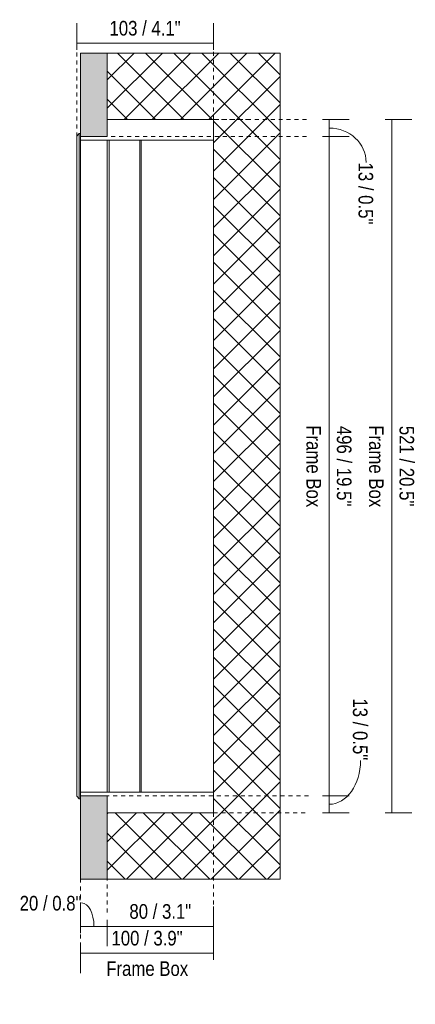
# Model space of a CAD drawing. Header units: millimetres. Extents: x -6879 to -3775, y -1439 to 6915.
# Tile 4 of 5: x -6193 to -5895, y 6175 to 6915. Entities that reach past the tile are written whole.
import ezdxf

# ---------------------------------------------------------------- set-up
doc = ezdxf.new("R2010")
doc.units = ezdxf.units.MM
doc.linetypes.add('Dash', pattern=[6, 3, -3])
doc.layers.add('A-ANNO-DIMS', color=7, linetype='Dash', lineweight=9, true_color=0xd2d2d2)
for name, color, linetype, lineweight in [('A-ANNO-DIMS-5', 7, 'Continuous', 9), ('A-DETL-GENF', 7, 'Continuous', 9), ('E-LITE-EQPM', 7, 'Continuous', 20)]:
    doc.layers.add(name, color=color, linetype=linetype, lineweight=lineweight)
doc.styles.add('Arial Narrow', font='ARIALN.TTF', dxfattribs={"height": 11})
doc.dimstyles.new('FARO_-_2_2mm_Arial_Narrow_mm_Inch_Right', dxfattribs={"dimscale": 304.8, "dimtxt": 11.257741, "dimasz": 0, "dimexe": 0.049213, "dimexo": 0.0625, "dimgap": 0.008202, "dimtad": 1, "dimdec": 0, "dimzin": 0, "dimdsep": 46, "dimtxsty": 'Arial Narrow', "dimblk1": 'NONE', "dimblk2": 'NONE', "dimsah": 1, "dimcen": 0.09, "dimadec": 0, "dimazin": 0, "dimtfac": 1, "dimtdec": 4, "dimtix": 1, "dimtmove": 0, "dimatfit": 3, "dimfxl": 0.016404, "dimfxlon": 1, "dimtvp": 1, "dimtolj": 1, "dimtzin": 0, "dimarcsym": 2})
doc.dimstyles.new('FARO_-_2_2mm_Arial_Narrow_mm_Inch_Right_1', dxfattribs={"dimscale": 304.8, "dimtxt": 11.257741, "dimasz": 0, "dimexe": 0.049213, "dimexo": 0.0625, "dimgap": 0.008202, "dimtad": 1, "dimdec": 0, "dimzin": 0, "dimdsep": 46, "dimtxsty": 'Arial Narrow', "dimblk1": 'NONE', "dimblk2": 'NONE', "dimsah": 1, "dimcen": 0.09, "dimadec": 0, "dimazin": 0, "dimtfac": 1, "dimtdec": 4, "dimtix": 1, "dimtmove": 1, "dimatfit": 3, "dimfxl": 0.016404, "dimfxlon": 1, "dimtvp": 1, "dimtolj": 1, "dimtzin": 0, "dimarcsym": 2})

# ---------------------------------------------------------------- blocks, each defined once
blk = doc.blocks.new('71737 - 71736 FALLS LED Downlight 12W 2700K-551508-Planta_PDF')
at = {"layer": 'E-LITE-EQPM'}
for p, q in [((-3248.96, 6840), (-3168.96, 6840)), ((-3168.96, 6840), (-3168.96, 6824.5)), ((-3269.96, 6829.5), (-3271.96, 6827.5)), ((-3271.96, 6331.5), (-3271.96, 6827.5)), ((-3269.96, 6829.5), (-3269.96, 6329.5)), ((-3268.96, 6829.5), (-3269.96, 6829.5)), ((-3268.96, 6827.3), (-3268.96, 6331.7)), ((-3268.96, 6824.5), (-3248.96, 6824.5)), ((-3248.96, 6824.5), (-3268.96, 6824.5)), ((-3248.96, 6824.5), (-3247.46, 6824.5)), ((-3248.96, 6824.5), (-3248.96, 6334.5)), ((-3247.46, 6824.5), (-3224.46, 6824.5)), ((-3247.46, 6824.5), (-3247.46, 6334.5)), ((-3168.96, 6824.5), (-3247.46, 6824.5)), ((-3224.46, 6824.5), (-3224.46, 6334.5)), ((-3223.46, 6824.5), (-3168.96, 6824.5)), ((-3223.46, 6824.5), (-3223.46, 6334.5)), ((-3168.96, 6824.5), (-3168.96, 6334.5)), ((-3271.96, 6331.5), (-3269.96, 6329.5)), ((-3269.96, 6329.5), (-3268.96, 6329.5)), ((-3248.96, 6334.5), (-3268.96, 6334.5)), ((-3268.96, 6334.5), (-3248.96, 6334.5)), ((-3247.46, 6334.5), (-3248.96, 6334.5)), ((-3224.46, 6334.5), (-3247.46, 6334.5)), ((-3247.46, 6334.5), (-3168.96, 6334.5)), ((-3168.96, 6334.5), (-3223.46, 6334.5)), ((-3168.96, 6334.5), (-3168.96, 6321.5)), ((-3168.96, 6321.5), (-3168.96, 6319)), ((-3168.96, 6319), (-3248.96, 6319))]:
    blk.add_line(p, q, dxfattribs=at)
blk = doc.blocks.new('DIMBLOCK5-Planta_PDF')
at = {"layer": 'A-ANNO-DIMS-5', "color": 251, "true_color": 0x5b5b5b, "transparency": 16777216}
for p, q in [((-5965.11, 6827.3), (-5945.11, 6827.3)), ((-5960.11, 6827.3), (-5965.11, 6827.3)), ((-5960.11, 6827.3), (-5960.11, 6331.7)), ((-5965.11, 6331.7), (-5945.11, 6331.7)), ((-5960.11, 6331.7), (-5965.11, 6331.7))]:
    blk.add_line(p, q, dxfattribs=at)
at = {"layer": 'A-ANNO-DIMS-5', "color": 0, "transparency": 16777216, "char_height": 11, "attachment_point": 1, "rotation": 270, "line_spacing_factor": 0.974696, "style": 'Arial Narrow'}
for s, insert, width in [('496 / 19.5"', (-5943.4, 6609.78), 72.6928), ('Frame Box', (-5966.27, 6610.23), 73.765)]:
    blk.add_mtext(s, dxfattribs=dict(at, insert=insert, width=width))
blk = doc.blocks.new('_None')
blk = doc.blocks.new('DIMBLOCK6-Planta_PDF')
at = {"layer": 'A-ANNO-DIMS-5', "color": 251, "true_color": 0x5b5b5b, "transparency": 16777216}
for p, q in [((-5917.99, 6840), (-5897.99, 6840)), ((-5912.99, 6840), (-5917.99, 6840)), ((-5912.99, 6319), (-5912.99, 6840)), ((-5917.99, 6319), (-5897.99, 6319)), ((-5912.99, 6319), (-5917.99, 6319))]:
    blk.add_line(p, q, dxfattribs=at)
at = {"layer": 'A-ANNO-DIMS-5', "color": 0, "transparency": 16777216, "char_height": 11, "attachment_point": 1, "rotation": 270, "line_spacing_factor": 0.974696, "style": 'Arial Narrow'}
for s, insert, width in [('521 / 20.5"', (-5896.27, 6609.78), 72.6928), ('Frame Box', (-5919.14, 6610.23), 73.765)]:
    blk.add_mtext(s, dxfattribs=dict(at, insert=insert, width=width))
blk = doc.blocks.new('DIMBLOCK7-Planta_PDF')
at = {"layer": 'A-ANNO-DIMS-5', "color": 251, "true_color": 0x5b5b5b, "transparency": 16777216}
for p, q in [((-6147.19, 6233.37), (-6147.19, 6248.57)), ((-6147.19, 6233.57), (-6127.19, 6233.57)), ((-6147.19, 6233.57), (-6147.19, 6228.57)), ((-6127.19, 6238.57), (-6127.19, 6218.57)), ((-6127.19, 6233.57), (-6127.19, 6238.57))]:
    blk.add_line(p, q, dxfattribs=at)
blk.add_ellipse((-6146.44, 6233.57), major_axis=(0, 17.63), ratio=0.524943, start_param=4.712389, end_param=6.283185, dxfattribs=at)
at = {"layer": 'A-ANNO-DIMS-5', "color": 0, "transparency": 16777216, "insert": (-6193.08, 6256.48), "char_height": 11, "width": 55.9671, "attachment_point": 1, "line_spacing_factor": 0.974696, "style": 'Arial Narrow'}
blk.add_mtext('20 / 0.8"', dxfattribs=at)
blk = doc.blocks.new('DIMBLOCK8-Planta_PDF')
at = {"layer": 'A-ANNO-DIMS-5', "color": 251, "true_color": 0x5b5b5b, "transparency": 16777216}
for p, q in [((-6047.19, 6233.37), (-6047.19, 6248.57)), ((-6127.19, 6238.57), (-6127.19, 6218.57)), ((-6127.19, 6233.57), (-6127.19, 6238.57)), ((-6127.19, 6233.57), (-6047.19, 6233.57)), ((-6047.19, 6233.57), (-6047.19, 6228.57))]:
    blk.add_line(p, q, dxfattribs=at)
at = {"layer": 'A-ANNO-DIMS-5', "color": 0, "transparency": 16777216, "insert": (-6110.51, 6250.28), "char_height": 11, "width": 55.9671, "attachment_point": 1, "line_spacing_factor": 0.974696, "style": 'Arial Narrow'}
blk.add_mtext('80 / 3.1"', dxfattribs=at)
blk = doc.blocks.new('DIMBLOCK9-Planta_PDF')
at = {"layer": 'A-ANNO-DIMS-5', "color": 251, "true_color": 0x5b5b5b, "transparency": 16777216}
for p, q in [((-6047.19, 6213.27), (-6047.19, 6228.47)), ((-6147.19, 6218.47), (-6147.19, 6198.47)), ((-6147.19, 6213.47), (-6147.19, 6218.47)), ((-6147.19, 6213.47), (-6047.19, 6213.47)), ((-6047.19, 6213.47), (-6047.19, 6208.47))]:
    blk.add_line(p, q, dxfattribs=at)
at = {"layer": 'A-ANNO-DIMS-5', "color": 0, "transparency": 16777216, "char_height": 11, "attachment_point": 1, "line_spacing_factor": 0.974696, "style": 'Arial Narrow'}
for s, insert, width in [('100 / 3.9"', (-6123.99, 6230.19), 64.3299), ('Frame Box', (-6127.92, 6207.32), 73.765)]:
    blk.add_mtext(s, dxfattribs=dict(at, insert=insert, width=width))
blk = doc.blocks.new('DIMBLOCK10-Planta_PDF')
at = {"layer": 'A-ANNO-DIMS-5', "color": 251, "true_color": 0x5b5b5b, "transparency": 16777216}
for p, q in [((-6150.19, 6892.43), (-6150.19, 6912.43)), ((-6047.19, 6892.43), (-6047.19, 6912.43)), ((-6150.19, 6897.43), (-6047.19, 6897.43)), ((-6150.19, 6897.43), (-6150.19, 6892.43)), ((-6047.19, 6897.43), (-6047.19, 6892.43))]:
    blk.add_line(p, q, dxfattribs=at)
at = {"layer": 'A-ANNO-DIMS-5', "color": 0, "transparency": 16777216, "insert": (-6125.49, 6914.15), "char_height": 11, "width": 64.3299, "attachment_point": 1, "line_spacing_factor": 0.974696, "style": 'Arial Narrow'}
blk.add_mtext('103 / 4.1"', dxfattribs=at)
blk = doc.blocks.new('DIMBLOCK11-Planta_PDF')
at = {"layer": 'A-ANNO-DIMS-5', "color": 251, "true_color": 0x5b5b5b, "transparency": 16777216}
for p, q in [((-5965.11, 6331.7), (-5945.11, 6331.7)), ((-5960.11, 6331.7), (-5965.11, 6331.7)), ((-5960.11, 6331.7), (-5960.11, 6319)), ((-5960.11, 6319), (-5965.11, 6319)), ((-5960.31, 6319), (-5945.11, 6319))]:
    blk.add_line(p, q, dxfattribs=at)
blk.add_ellipse((-5960.11, 6358.3), major_axis=(0, 32.95), ratio=0.713609, start_param=3.141593, end_param=4.712389, dxfattribs=at)
at = {"layer": 'A-ANNO-DIMS-5', "color": 0, "transparency": 16777216, "insert": (-5931.32, 6404.93), "char_height": 11, "width": 55.9671, "attachment_point": 1, "rotation": 270, "line_spacing_factor": 0.974696, "style": 'Arial Narrow'}
blk.add_mtext('13 / 0.5"', dxfattribs=at)
blk = doc.blocks.new('DIMBLOCK12-Planta_PDF')
at = {"layer": 'A-ANNO-DIMS-5', "color": 251, "true_color": 0x5b5b5b, "transparency": 16777216}
for p, q in [((-5965.11, 6840), (-5945.11, 6840)), ((-5960.11, 6840), (-5965.11, 6840)), ((-5960.11, 6840), (-5960.11, 6827.3)), ((-5965.11, 6827.3), (-5945.11, 6827.3)), ((-5960.11, 6827.3), (-5965.11, 6827.3))]:
    blk.add_line(p, q, dxfattribs=at)
blk.add_ellipse((-5960.11, 6807.7), major_axis=(27.72, 0), ratio=0.935933, start_param=0, end_param=1.570796, dxfattribs=at)
at = {"layer": 'A-ANNO-DIMS-5', "color": 0, "transparency": 16777216, "insert": (-5927.11, 6807.7), "char_height": 11, "width": 55.9671, "attachment_point": 1, "rotation": 270, "line_spacing_factor": 0.974696, "style": 'Arial Narrow'}
blk.add_mtext('13 / 0.5"', dxfattribs=at)

msp = doc.modelspace()

# ---------------------------------------------------------------- hatches: boundary and pattern name
at = {"layer": 'A-DETL-GENF', "true_color": 0xf8f8f8}
h = msp.add_hatch(color=7, dxfattribs=at)
h.paths.add_polyline_path([(-6147.19, 6269), (-6127.19, 6269), (-6127.19, 6331.7), (-6147.19, 6331.7), (-6147.19, 6299.61)])
h.paths.add_polyline_path([(-6127.19, 6827.3), (-6127.19, 6890), (-6147.19, 6890), (-6147.19, 6827.3)])
at = {"layer": 'A-DETL-GENF', "true_color": 0xd8d8d8}
h = msp.add_hatch(dxfattribs=at)
h.set_pattern_fill('FP_1', color=254, style=0, pattern_type=2)
h.set_pattern_definition([(45, (-2878.228, 0), (-10.606602, 10.606602), []), (135, (-2878.228, 0), (-10.606602, -10.606602), [])])
h.paths.add_polyline_path([(-6108.36, 6269), (-5997.19, 6269), (-5997.19, 6890), (-6127.19, 6890), (-6127.19, 6840), (-6047.19, 6840), (-6047.19, 6319), (-6127.19, 6319), (-6127.19, 6269)])

# ---------------------------------------------------------------- linework, layer by layer
at = {"layer": 'A-ANNO-DIMS'}
for p, q in [((-6150.19, 6827.3), (-6150.19, 6897.3)), ((-6047.19, 6840), (-6047.19, 6897.3)), ((-6047.19, 6840), (-6017.19, 6840)), ((-5977.19, 6840), (-6047.19, 6840)), ((-5977.19, 6827.3), (-6127.19, 6827.3)), ((-6147.19, 6329.5), (-6147.19, 6214.5)), ((-5975.77, 6331.7), (-6127.19, 6331.7)), ((-6127.19, 6319), (-6127.19, 6244)), ((-6047.19, 6319), (-6017.19, 6319)), ((-6047.19, 6319), (-6047.19, 6212.53)), ((-6047.19, 6319), (-5975.77, 6319))]:
    msp.add_line(p, q, dxfattribs=at)
at = {"layer": 'A-ANNO-DIMS', "color": 251, "linetype": 'Continuous', "true_color": 0x5b5b5b}
for p, q in [((-5997.19, 6890), (-6127.19, 6890)), ((-5997.19, 6269), (-5997.19, 6890)), ((-6127.19, 6269), (-5997.19, 6269))]:
    msp.add_line(p, q, dxfattribs=at)
at = {"layer": 'E-LITE-EQPM', "color": 253, "true_color": 0xaaaaaa}
for p, q in [((-6127.19, 6890), (-6147.19, 6890)), ((-6147.19, 6890), (-6147.19, 6827.3)), ((-6127.19, 6827.3), (-6127.19, 6890)), ((-6147.19, 6827.3), (-6127.19, 6827.3)), ((-6147.19, 6331.7), (-6147.19, 6269)), ((-6127.19, 6331.7), (-6147.19, 6331.7)), ((-6127.19, 6269), (-6127.19, 6331.7)), ((-6147.19, 6269), (-6127.19, 6269))]:
    msp.add_line(p, q, dxfattribs=at)
at = {"layer": 'E-LITE-EQPM'}
for p, q in [((-6127.19, 6840), (-6047.19, 6840)), ((-6047.19, 6840), (-6047.19, 6319)), ((-6047.19, 6319), (-6127.19, 6319))]:
    msp.add_line(p, q, dxfattribs=at)

# ---------------------------------------------------------------- block references
msp.add_blockref('71737 - 71736 FALLS LED Downlight 12W 2700K-551508-Planta_PDF', (-2878.23, 0), dxfattribs=at)

# ---------------------------------------------------------------- dimensions: what is measured, and where the dimension line sits
at = {"layer": 'A-ANNO-DIMS', "color": 251, "linetype": 'Continuous', "true_color": 0x5b5b5b}
for base, p1, p2, override, picture, middle in [((-6047.19, 6897.43), (-6150.19, 6892.43), (-6047.19, 6892.43), {"dimpost": '<>', "dimfxl": 103}, 'DIMBLOCK10-Planta_PDF', (-6098.69, 6907.05)), ((-6047.19, 6233.57), (-6127.19, 6238.57), (-6047.19, 6228.57), {"dimpost": '<>', "dimfxl": 80.622577}, 'DIMBLOCK8-Planta_PDF', (-6087.19, 6243.19))]:
    dim = msp.add_linear_dim(base=base, p1=p1, p2=p2, dimstyle='FARO_-_2_2mm_Arial_Narrow_mm_Inch_Right', override=override, dxfattribs=at)
    dim.commit()
    dim.dimension.update_dxf_attribs({"geometry": picture, "text_midpoint": middle})
for base, p1, p2, picture, middle in [((-5960.11, 6827.3), (-5965.11, 6840), (-5965.11, 6827.3), 'DIMBLOCK12-Planta_PDF', (-5934.44, 6779.72)), ((-5960.11, 6319), (-5965.11, 6331.7), (-5965.11, 6319), 'DIMBLOCK11-Planta_PDF', (-5938.65, 6376.95))]:
    dim = msp.add_linear_dim(base=base, p1=p1, p2=p2, angle=90, dimstyle='FARO_-_2_2mm_Arial_Narrow_mm_Inch_Right_1', override={"dimtad": 4, "dimpost": '<>', "dimfxl": 12.7}, dxfattribs=at)
    dim.commit()
    dim.dimension.update_dxf_attribs({"geometry": picture, "text_midpoint": middle, "dimtype": 160, "text_rotation": 90})
for base, p1, p2, override, picture, middle in [((-5912.99, 6840), (-5917.99, 6319), (-5917.99, 6840), {"dimtad": 4, "dimpost": '<>', "dimfxl": 521}, 'DIMBLOCK6-Planta_PDF', (-5912.99, 6579.5)), ((-5960.11, 6331.7), (-5965.11, 6827.3), (-5965.11, 6331.7), {"dimtad": 4, "dimpost": '<>', "dimfxl": 495.6}, 'DIMBLOCK5-Planta_PDF', (-5960.11, 6579.5))]:
    dim = msp.add_linear_dim(base=base, p1=p1, p2=p2, angle=90, text='<>\\XFrame Box', dimstyle='FARO_-_2_2mm_Arial_Narrow_mm_Inch_Right', override=override, dxfattribs=at)
    dim.commit()
    dim.dimension.update_dxf_attribs({"geometry": picture, "text_midpoint": middle})
dim = msp.add_linear_dim(base=(-6127.19, 6233.57), p1=(-6147.19, 6228.57), p2=(-6127.19, 6238.57), dimstyle='FARO_-_2_2mm_Arial_Narrow_mm_Inch_Right_1', override={"dimpost": '<>', "dimfxl": 22.36068}, dxfattribs=at)
dim.commit()
dim.dimension.update_dxf_attribs({"geometry": 'DIMBLOCK7-Planta_PDF', "text_midpoint": (-6165.1, 6249.15), "dimtype": 160})
dim = msp.add_linear_dim(base=(-6047.19, 6213.47), p1=(-6147.19, 6218.47), p2=(-6047.19, 6208.47), text='<>\\XFrame Box', dimstyle='FARO_-_2_2mm_Arial_Narrow_mm_Inch_Right', override={"dimpost": '<>', "dimfxl": 100.498756}, dxfattribs=at)
dim.commit()
dim.dimension.update_dxf_attribs({"geometry": 'DIMBLOCK9-Planta_PDF', "text_midpoint": (-6097.19, 6213.47)})

doc.saveas('drawing.dxf')
